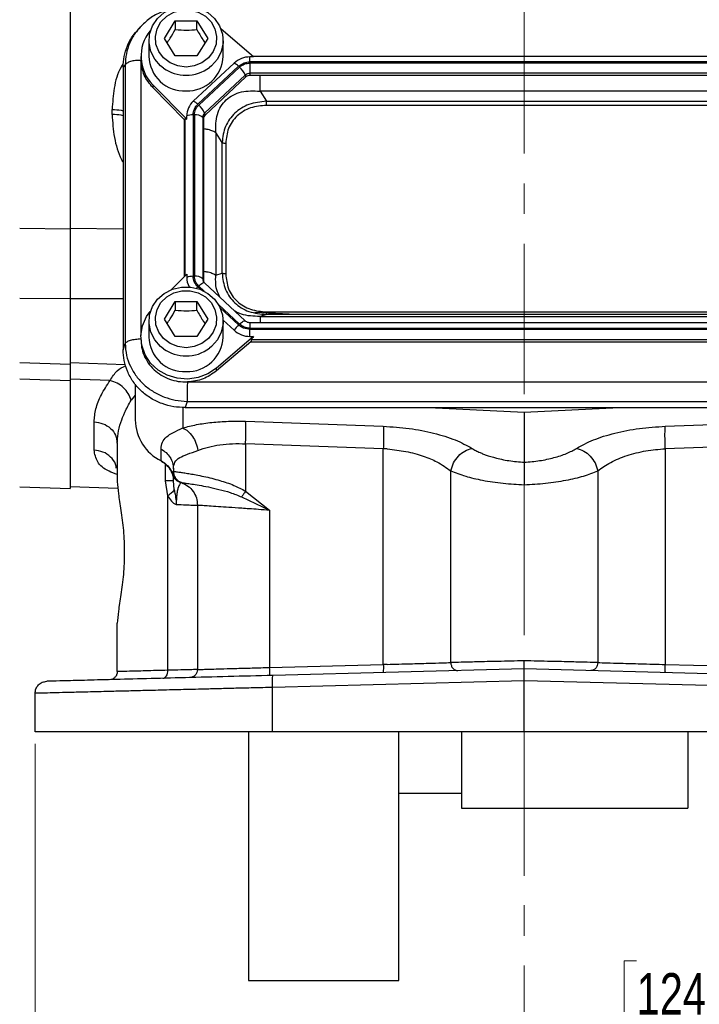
# Model space of a CAD drawing. Header units: inches. Extents: x 0.6 to 16.3, y -0.3 to 11.5.
# Tile 3 of 15: x 2.6 to 4.8, y 4 to 7.3. Entities that reach past the tile are written whole.
import ezdxf

# ---------------------------------------------------------------- set-up
doc = ezdxf.new("R2010")
doc.units = ezdxf.units.IN
doc.header["$MEASUREMENT"] = 0
doc.linetypes.add('CENTERX2', pattern=[0.8, 0.5, -0.1, 0.1, -0.1])
doc.styles.add('SLDTEXTSTYLE0', font='TXT', dxfattribs={"width": 0.75})
doc.dimstyles.new('SLDDIMSTYLE2', dxfattribs={"dimtxt": 0.137795, "dimasz": 0.14, "dimexe": 0, "dimexo": 0.0625, "dimgap": 0.034449, "dimtad": 0, "dimdec": 1, "dimlfac": 1.5, "dimrnd": 1e-09, "dimzin": 12, "dimdsep": 46, "dimtxsty": 'SLDTEXTSTYLE0', "dimblk1": 'CLOSED', "dimblk2": 'CLOSED', "dimsah": 1, "dimcen": 0.09, "dimadec": 0, "dimazin": 3, "dimtfac": 1, "dimtdec": 1, "dimtofl": 0, "dimtmove": 0, "dimatfit": 3, "dimldrblk": 'CLOSED', "dimfxl": 0, "dimfrac": 2, "dimtolj": 1, "dimtzin": 12, "dimarcsym": 0})

# ---------------------------------------------------------------- blocks, each defined once
blk = doc.blocks.new('_Closed')
at = {"color": 0, "linetype": 'ByBlock', "lineweight": -2}
for p, q in [((-1, 0.166667), (0, 0)), ((-1, 0.166667), (-1, -0.166667)), ((0, 0), (-1, -0.166667)), ((0, 0), (-1, 0))]:
    blk.add_line(p, q, dxfattribs=at)
blk = doc.blocks.new('_D_11')
at = {"color": 7, "linetype": 'Continuous', "lineweight": 0}
for p, q in [((2.6358, 4.9095), (2.6358, 3.9497)), ((5.8891, 4.9095), (5.8891, 3.9497)), ((4.636, 4.1876), (4.594, 4.1876)), ((4.594, 4.1876), (4.594, 3.9688)), ((4.9414, 4.1876), (4.9834, 4.1876)), ((4.9834, 4.1876), (4.9834, 3.9688)), ((2.6358, 3.9891), (4.4732, 3.9891)), ((4.594, 3.9688), (4.636, 3.9688)), ((4.9834, 3.9688), (4.9414, 3.9688)), ((5.8891, 3.9891), (5.1043, 3.9891))]:
    blk.add_line(p, q, dxfattribs=at)
at = {"color": 7, "linetype": 'Continuous', "lineweight": 18, "xscale": 0.14, "yscale": 0.14, "rotation": 180.0000000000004}
blk.add_blockref('_Closed', (2.6358, 3.9891, -1.6791), dxfattribs=at)
at = {"color": 7, "linetype": 'Continuous', "lineweight": 18, "xscale": 0.14, "yscale": 0.14}
blk.add_blockref('_Closed', (5.8891, 3.9891, -1.6791), dxfattribs=at)
at = {"color": 7, "linetype": 'Continuous', "lineweight": 18, "char_height": 0.1378, "attachment_point": 1, "style": 'SLDTEXTSTYLE0'}
for s, insert in [('124', (4.636, 4.1465)), ('4.9', (4.6615, 3.9403))]:
    blk.add_mtext(s, dxfattribs=dict(at, insert=insert))

msp = doc.modelspace()

# ---------------------------------------------------------------- linework, layer by layer
at = {"color": 7, "linetype": 'CENTERX2', "lineweight": 18}
for p, q in [((4.2624, 3.6722), (4.2624, 10.5781)), ((4.2624, 5.7705), (4.2624, 3.6722))]:
    msp.add_line(p, q, dxfattribs=at)
at = {"color": 7, "linetype": 'Continuous', "lineweight": 25}
for p, q in [((3.0658, 7.2554), (3.1018, 7.3136)), ((3.1018, 7.3136), (3.1738, 7.3136)), ((3.1018, 7.3136), (3.1018, 7.2849)), ((3.1738, 7.3136), (3.2098, 7.2554)), ((3.1738, 7.2849), (3.1738, 7.3136)), ((2.9849, 7.2926), (2.9773, 7.2844)), ((2.9881, 7.2952), (2.9855, 7.2921)), ((3.3622, 7.1936), (3.2541, 7.2861)), ((3.0144, 7.2477), (3.0144, 7.1956)), ((3.1018, 7.1972), (3.0658, 7.2554)), ((3.2098, 7.2554), (3.1738, 7.1972)), ((3.2611, 7.1956), (3.2611, 7.2477)), ((2.9878, 7.1956), (2.9878, 7.1861)), ((2.9882, 7.1861), (2.9879, 7.1816)), ((3.1738, 7.1972), (3.1018, 7.1972)), ((3.2974, 7.1731), (3.1619, 7.0466)), ((3.3622, 7.1936), (3.3503, 7.1936)), ((3.3503, 7.1772), (3.3503, 7.1936)), ((5.1753, 7.1772), (3.3503, 7.1772)), ((5.1753, 7.1734), (3.3503, 7.1734)), ((3.3503, 7.1734), (3.3503, 7.1393)), ((5.1652, 7.1951), (3.3604, 7.1951)), ((2.9354, 7.1668), (2.9284, 7.1592)), ((2.9284, 7.1592), (2.9284, 6.2197)), ((2.9354, 7.1668), (2.9354, 6.2402)), ((3.3126, 7.1626), (3.177, 7.0361)), ((3.3154, 7.1599), (3.1799, 7.0334)), ((5.1753, 7.1393), (3.3503, 7.1393)), ((3.3503, 7.1393), (3.3503, 7.1322)), ((3.3349, 7.1334), (3.1994, 7.0069)), ((3.3366, 7.127), (3.2011, 7.0004)), ((3.3366, 7.127), (3.3349, 7.1334)), ((5.1753, 7.1322), (3.3503, 7.1322)), ((3.0272, 7.101), (3.14, 6.9861)), ((3.0272, 7.101), (3.0272, 7.0915)), ((3.1314, 6.9853), (3.0272, 7.0915)), ((3.3837, 7.0796), (3.4051, 7.0464)), ((5.1418, 7.0796), (3.3837, 7.0796)), ((3.4051, 7.0464), (5.1205, 7.0464)), ((2.8919, 7.0023), (2.8919, 7.0186)), ((5.1205, 7.0326), (3.4051, 7.0326)), ((3.1314, 6.9853), (3.1338, 6.9877)), ((3.1314, 6.9853), (3.1314, 6.4629)), ((3.14, 6.9861), (3.14, 6.9972)), ((3.1614, 7.0008), (3.1614, 6.4641)), ((3.1655, 7.0008), (3.1655, 6.4641)), ((3.1931, 6.9925), (3.1931, 6.4558)), ((3.1954, 6.9877), (3.1931, 6.9925)), ((3.1954, 6.9877), (3.1954, 6.4509)), ((3.1994, 7.0069), (3.2011, 7.0004)), ((3.2365, 6.9421), (3.2365, 6.4678)), ((3.2579, 6.9089), (3.2365, 6.9421)), ((3.2579, 6.4745), (3.2579, 6.9089)), ((3.27, 6.9064), (3.27, 6.472)), ((2.7528, 6.6207), (2.5847, 6.6225)), ((3.0894, 6.4201), (3.14, 6.4716)), ((3.14, 6.4716), (3.14, 6.4605)), ((3.1931, 6.4558), (3.1954, 6.4509)), ((3.2365, 6.4678), (3.2579, 6.4745)), ((3.3345, 6.3154), (3.199, 6.4419)), ((2.7528, 6.3896), (2.5847, 6.3897)), ((3.0658, 6.3218), (3.1018, 6.38)), ((3.1018, 6.38), (3.1738, 6.38)), ((3.1018, 6.38), (3.1018, 6.3513)), ((3.1738, 6.38), (3.2098, 6.3218)), ((3.1738, 6.3513), (3.1738, 6.38)), ((3.1018, 6.2636), (3.0658, 6.3218)), ((3.2098, 6.3218), (3.1738, 6.2636)), ((3.504, 6.337), (3.3664, 6.3437)), ((3.4051, 6.337), (3.3837, 6.3303)), ((3.3837, 6.3303), (5.1418, 6.3303)), ((3.4051, 6.3458), (5.1205, 6.3458)), ((5.1205, 6.337), (3.4051, 6.337)), ((3.0144, 6.3141), (3.0144, 6.2621)), ((3.261, 6.3185), (3.2974, 6.2846)), ((3.2611, 6.2621), (3.2611, 6.3141)), ((5.1753, 6.3095), (3.3503, 6.3095)), ((3.3503, 6.2915), (5.1753, 6.2915)), ((3.3503, 6.2641), (3.3503, 6.2877)), ((3.3503, 6.2877), (5.1753, 6.2877)), ((2.9878, 6.2621), (2.9878, 6.2525)), ((3.1738, 6.2636), (3.1018, 6.2636)), ((3.3622, 6.2641), (3.2391, 6.1588)), ((3.3503, 6.2641), (3.3622, 6.2641)), ((2.9284, 6.2197), (2.9354, 6.2402)), ((3.3529, 6.2466), (3.2391, 6.1493)), ((3.3555, 6.2537), (3.3529, 6.2466)), ((3.3529, 6.2466), (5.1727, 6.2466)), ((3.3555, 6.2537), (5.1701, 6.2537)), ((2.5847, 6.1777), (2.7528, 6.1718)), ((2.7527, 6.1775), (2.9359, 6.1711)), ((3.2391, 6.1493), (3.2391, 6.1588)), ((2.7528, 6.1164), (2.5847, 6.1223)), ((2.8855, 6.1177), (2.7528, 6.1224)), ((2.9691, 6.1055), (2.9691, 5.9861)), ((3.1426, 6.1126), (5.3829, 6.1126)), ((3.1415, 6.0477), (3.1346, 6.0272)), ((3.1346, 6.0272), (5.3909, 6.0272)), ((3.1415, 6.0477), (5.384, 6.0477)), ((3.9454, 6.0272), (4.2624, 6.0117)), ((4.2624, 6.0117), (4.5795, 6.0272)), ((4.2624, 6.0117), (4.2624, 5.8453)), ((2.8319, 5.8859), (2.8319, 5.9799)), ((3.3358, 5.9817), (3.7937, 5.9652)), ((4.7312, 5.9652), (5.189, 5.9817)), ((2.9091, 5.9086), (2.9091, 5.7807)), ((3.7937, 5.8906), (3.3358, 5.9071)), ((3.3358, 5.9071), (3.3358, 5.7494)), ((5.189, 5.9071), (4.7312, 5.8906)), ((3.0547, 5.8502), (3.0547, 5.8893)), ((3.807, 5.8898), (3.7937, 5.8906)), ((3.7937, 5.1729), (3.7937, 5.8906)), ((4.7312, 5.8906), (4.7312, 5.1729)), ((3.0958, 5.8156), (3.0924, 5.8065)), ((3.0958, 5.8241), (3.0958, 5.8156)), ((3.0958, 5.8156), (3.0958, 5.8156)), ((4.018, 5.1794), (4.018, 5.817)), ((4.5068, 5.817), (4.5068, 5.1794)), ((2.5847, 5.7639), (2.7528, 5.7581)), ((2.7527, 5.7647), (2.9112, 5.7591)), ((3.0772, 5.7342), (3.07, 5.7836)), ((3.0985, 5.7547), (3.0958, 5.7836)), ((3.1137, 5.7809), (3.115, 5.7805)), ((3.115, 5.7805), (3.1194, 5.7789)), ((3.1157, 5.7801), (3.1177, 5.7795)), ((3.1177, 5.7795), (3.1185, 5.7792)), ((3.1189, 5.7791), (3.1205, 5.7786)), ((3.1224, 5.7779), (3.1225, 5.7779)), ((3.0772, 5.1537), (3.0772, 5.7342)), ((3.3358, 5.7494), (3.4158, 5.6859)), ((3.1758, 5.7025), (3.1758, 5.1561)), ((3.3227, 5.7303), (3.4158, 5.6859)), ((3.4158, 5.6859), (3.4158, 5.163)), ((2.9091, 5.1491), (2.9091, 5.3104)), ((3.4158, 5.163), (3.7937, 5.1729)), ((4.2624, 5.1585), (3.4265, 5.1366)), ((3.807, 5.1733), (3.7937, 5.1729)), ((5.0983, 5.1366), (4.2624, 5.1585)), ((4.7312, 5.1729), (5.109, 5.163)), ((4.2624, 5.1186), (3.4255, 5.0967)), ((5.0994, 5.0967), (4.2624, 5.1186)), ((4.2624, 4.9489), (4.2624, 5.1186)), ((2.6358, 4.9489), (2.6358, 5.077)), ((3.4255, 4.9489), (3.4255, 5.0967)), ((4.2624, 4.9489), (3.4255, 4.9489)), ((5.0994, 4.9489), (4.2624, 4.9489)), ((3.8458, 4.7455), (4.0538, 4.7455)), ((4.0538, 4.6952), (4.8058, 4.6952)), ((3.3458, 4.1222), (3.8458, 4.1222))]:
    msp.add_line(p, q, dxfattribs=at)
at = {"color": 8, "linetype": 'Continuous', "lineweight": 25}
for p, q in [((2.9879, 7.1816), (2.9879, 6.267)), ((3.1338, 6.9877), (3.1338, 6.4653)), ((2.7528, 6.6237), (2.9284, 6.6218)), ((3.177, 6.4288), (3.1866, 6.4199)), ((3.1799, 6.4315), (3.198, 6.4146)), ((2.7528, 6.3902), (2.9284, 6.3901)), ((3.2454, 6.3704), (3.3154, 6.305)), ((3.251, 6.3597), (3.3126, 6.3023)), ((3.3503, 6.3095), (3.3503, 6.2915)), ((2.9691, 6.0685), (2.9553, 6.052)), ((3.1271, 6.0279), (3.1271, 5.9596)), ((3.07, 5.7836), (3.07, 5.839))]:
    msp.add_line(p, q, dxfattribs=at)
at = {"color": 7, "linetype": 'Continuous', "lineweight": 25, "flags": 128}
for points in [[(3.0631, 7.1561), (3.0533, 7.1638), (3.0336, 7.186), (3.0205, 7.2121), (3.0147, 7.2405), (3.0166, 7.2693), (3.0262, 7.2967), (3.0427, 7.3211), (3.0653, 7.3409), (3.0924, 7.3548), (3.1223, 7.362), (3.1532, 7.362), (3.1832, 7.3548), (3.2103, 7.3409), (3.2328, 7.3211), (3.2494, 7.2967), (3.2589, 7.2693), (3.2609, 7.2405), (3.2551, 7.2121), (3.2419, 7.186), (3.2222, 7.1638), (3.2157, 7.1585)], [(3.1378, 7.1601), (3.1103, 7.1637), (3.0848, 7.174), (3.0632, 7.1904), (3.0472, 7.2116), (3.0379, 7.236), (3.036, 7.2619), (3.0417, 7.2873), (3.0544, 7.3103), (3.0734, 7.3292), (3.0971, 7.3427), (3.1239, 7.3497), (3.1517, 7.3497), (3.1784, 7.3427), (3.2021, 7.3292), (3.2211, 7.3103), (3.2339, 7.2873), (3.2395, 7.2619), (3.2376, 7.236), (3.2283, 7.2116), (3.2123, 7.1904), (3.1908, 7.174), (3.1653, 7.1637), (3.1378, 7.1601)], [(3.0631, 6.2225), (3.0533, 6.2302), (3.0336, 6.2524), (3.0205, 6.2786), (3.0147, 6.3069), (3.0166, 6.3357), (3.0262, 6.3632), (3.0427, 6.3875), (3.0653, 6.4073), (3.0924, 6.4212), (3.1223, 6.4284), (3.1532, 6.4284), (3.1832, 6.4212), (3.2103, 6.4073), (3.2328, 6.3875), (3.2494, 6.3632), (3.2589, 6.3357), (3.2609, 6.3069), (3.2551, 6.2786), (3.2419, 6.2524), (3.2222, 6.2302), (3.2157, 6.2249)], [(3.1378, 6.2266), (3.1103, 6.2301), (3.0848, 6.2404), (3.0632, 6.2568), (3.0472, 6.278), (3.0379, 6.3024), (3.036, 6.3283), (3.0417, 6.3537), (3.0544, 6.3767), (3.0734, 6.3957), (3.0971, 6.4091), (3.1239, 6.4161), (3.1517, 6.4161), (3.1784, 6.4091), (3.2021, 6.3957), (3.2211, 6.3767), (3.2339, 6.3537), (3.2395, 6.3283), (3.2376, 6.3024), (3.2283, 6.278), (3.2123, 6.2568), (3.1908, 6.2404), (3.1653, 6.2301), (3.1378, 6.2266)], [(3.2391, 6.1588), (3.2106, 6.1396), (3.1781, 6.1272), (3.1433, 6.1221), (3.1083, 6.1248), (3.0748, 6.1349), (3.0449, 6.1521), (3.02, 6.1753), (3.0016, 6.2033), (2.9907, 6.2345), (2.9879, 6.2672), (2.9933, 6.2997), (3.0066, 6.33), (3.0186, 6.3471)], [(3.0561, 5.8488), (3.0554, 5.8487), (3.0549, 5.8491), (3.0547, 5.8502)]]:
    msp.add_lwpolyline(points, dxfattribs=at)
at = {"color": 8, "linetype": 'Continuous', "lineweight": 25, "flags": 128}
for points in [[(3.199, 6.4419), (3.1985, 6.4423), (3.1971, 6.4425), (3.1951, 6.4421), (3.1926, 6.441), (3.1898, 6.4394), (3.1867, 6.4372), (3.1834, 6.4346), (3.1799, 6.4315)], [(3.3154, 6.305), (3.3189, 6.308), (3.3222, 6.3107), (3.3253, 6.3129), (3.3282, 6.3145), (3.3306, 6.3156), (3.3326, 6.316), (3.334, 6.3158), (3.3345, 6.3155)]]:
    msp.add_lwpolyline(points, dxfattribs=at)
at = {"color": 7, "linetype": 'Continuous', "lineweight": 25}
for centre, radius, start, end in [((3.1215, 7.1956), 0.1335, 140.4268, 225.0664), ((3.1327, 7.1987), 0.1183, 181.4731, 272.4617), ((3.1416, 7.2001), 0.1196, 268.1802, 357.885), ((3.3499, 7.116), 0.0776, 89.6933, 132.5899), ((3.2774, 7.1283), 0.0492, 44.2745, 65.9509), ((3.2684, 7.1048), 0.0724, 23.2239, 49.4763), ((3.3502, 7.1168), 0.0225, 89.6933, 132.5899), ((3.3502, 7.1122), 0.02, 89.6933, 132.5899), ((3.2076, 6.9968), 0.0676, 132.5248, 179.6232), ((3.1418, 7.0017), 0.0492, 44.2745, 65.9509), ((3.1329, 6.9783), 0.0724, 23.2239, 49.4763), ((3.16, 6.9433), 0.0575, 88.5951, 110.3768), ((3.1702, 6.9665), 0.0347, 48.737, 97.7903), ((3.2127, 6.9924), 0.0196, 132.5248, 179.6232), ((3.2129, 6.9876), 0.0175, 132.5248, 179.6232), ((3.16, 6.4065), 0.0575, 88.5951, 110.3768), ((3.2062, 6.4606), 0.0662, 180.1035, 208.6125), ((3.1702, 6.4297), 0.0347, 48.737, 97.7903), ((3.2124, 6.4509), 0.017, 180.0478, 202.6877), ((3.3809, 6.2286), 0.1005, 132.809, 146.1442), ((3.1327, 6.2651), 0.1183, 181.4731, 272.4617), ((3.1416, 6.2665), 0.1196, 268.1802, 357.885), ((3.3499, 6.3417), 0.0776, 227.4101, 270.3067), ((3.1234, 5.9884), 0.1543, 180.8345, 243.552), ((3.0203, 5.7824), 0.0759, 18.4795, 63.0936)]:
    msp.add_arc(centre, radius, start, end, dxfattribs=at)
at = {"color": 8, "linetype": 'Continuous', "lineweight": 25}
for centre, radius, start, end in [((3.1373, 7.2614), 0.1288, 234.8305, 270.2141), ((3.1383, 7.2612), 0.1286, 269.7688, 306.9869), ((3.2123, 6.4558), 0.0192, 180.093, 209.6728), ((3.2502, 6.3505), 0.1072, 133.0745, 136.3084), ((3.1373, 6.3278), 0.1288, 234.8305, 270.2141), ((3.1383, 6.3276), 0.1286, 269.7688, 306.9869)]:
    msp.add_arc(centre, radius, start, end, dxfattribs=at)
at = {"color": 7, "linetype": 'Continuous', "lineweight": 25}
for points in [[(2.7528, 8.9098), (2.7528, 8.8531), (2.7528, 8.7397), (2.7528, 8.5565), (2.7528, 8.366), (2.7528, 8.1692), (2.7528, 7.9683), (2.7528, 7.7653), (2.7528, 7.5623), (2.7528, 7.3614), (2.7528, 7.1646), (2.7528, 6.9741), (2.7528, 6.7909), (2.7528, 6.6774), (2.7528, 6.6207)], [(3.0272, 7.0915), (3.0163, 7.1048), (2.9945, 7.1316), (2.9901, 7.1649), (2.9879, 7.1816)], [(3.3154, 7.1599), (3.3205, 7.1637), (3.3307, 7.1715), (3.3438, 7.1727), (3.3503, 7.1734)], [(3.4051, 7.0326), (3.4051, 7.0337), (3.4051, 7.0361), (3.4051, 7.0398), (3.4051, 7.0434), (3.4051, 7.0454), (3.4051, 7.0464)], [(3.1655, 7.0008), (3.1662, 7.0069), (3.1675, 7.0191), (3.1758, 7.0286), (3.1799, 7.0334)], [(3.2579, 6.9089), (3.2585, 6.9086), (3.2599, 6.9079), (3.2629, 6.9071), (3.2663, 6.9065), (3.2688, 6.9065), (3.27, 6.9064)], [(3.1799, 6.4315), (3.1758, 6.4363), (3.1675, 6.4458), (3.1662, 6.458), (3.1655, 6.4641)], [(3.27, 6.472), (3.2688, 6.472), (3.2663, 6.4721), (3.2629, 6.4726), (3.2599, 6.4734), (3.2585, 6.4741), (3.2579, 6.4745)], [(3.4051, 6.337), (3.4051, 6.3373), (3.4051, 6.3379), (3.4051, 6.3399), (3.4051, 6.3425), (3.4051, 6.3447), (3.4051, 6.3458)], [(3.3503, 6.2915), (3.3438, 6.2921), (3.3307, 6.2934), (3.3205, 6.3011), (3.3154, 6.305)], [(3.2391, 6.1493), (3.2248, 6.1391), (3.1962, 6.1188), (3.1605, 6.1146), (3.1426, 6.1125)], [(2.7528, 6.1164), (2.7528, 6.0794), (2.7528, 6.0055), (2.7528, 5.9171), (2.7528, 5.8463), (2.7528, 5.7959), (2.7528, 5.764), (2.7528, 5.76), (2.7528, 5.7581)], [(2.8319, 5.9799), (2.8421, 5.9786), (2.8625, 5.9759), (2.8879, 5.9593), (2.9057, 5.9361), (2.908, 5.9178), (2.9091, 5.9086)], [(3.3358, 5.9071), (3.3361, 5.9151), (3.3366, 5.9312), (3.3368, 5.9529), (3.3366, 5.9711), (3.3361, 5.9782), (3.3358, 5.9817)], [(3.7937, 5.9652), (3.794, 5.9617), (3.7945, 5.9546), (3.7947, 5.9365), (3.7945, 5.9147), (3.794, 5.8986), (3.7937, 5.8906)], [(4.7312, 5.8906), (4.7309, 5.8986), (4.7304, 5.9147), (4.7302, 5.9365), (4.7304, 5.9546), (4.7309, 5.9617), (4.7312, 5.9652)], [(3.0547, 5.8893), (3.0606, 5.8857), (3.0725, 5.8783), (3.0855, 5.8623), (3.0941, 5.8439), (3.0952, 5.8307), (3.0958, 5.8241)], [(3.1224, 5.7779), (3.1187, 5.7796), (3.1112, 5.7831), (3.1027, 5.7922), (3.0969, 5.8033), (3.0961, 5.8115), (3.0958, 5.8156)], [(3.0958, 5.7836), (3.0954, 5.7836), (3.0948, 5.7836), (3.0895, 5.7836), (3.0815, 5.7836), (3.0739, 5.7836), (3.07, 5.7836)], [(3.1225, 5.7779), (3.13, 5.7745), (3.145, 5.7676), (3.162, 5.7493), (3.1736, 5.7271), (3.175, 5.7107), (3.1758, 5.7025)], [(3.3358, 5.7494), (3.3334, 5.746), (3.3286, 5.7391), (3.3246, 5.7333), (3.3227, 5.7303)], [(2.9091, 5.1491), (2.9087, 5.1456), (2.9079, 5.1388), (2.902, 5.13), (2.8934, 5.1239), (2.8866, 5.1229), (2.8831, 5.1224)], [(3.1758, 5.1561), (3.1754, 5.1526), (3.1746, 5.1458), (3.1686, 5.137), (3.1601, 5.1308), (3.1532, 5.1299), (3.1498, 5.1294)], [(3.4152, 5.1364), (3.4153, 5.1368), (3.4157, 5.1376), (3.416, 5.1437), (3.4161, 5.1525), (3.4159, 5.1595), (3.4158, 5.163)], [(3.7937, 5.1729), (3.7938, 5.1694), (3.7939, 5.1624), (3.7938, 5.1536), (3.7935, 5.1475), (3.7932, 5.1467), (3.793, 5.1462)], [(4.7319, 5.1462), (4.7317, 5.1467), (4.7313, 5.1475), (4.731, 5.1536), (4.731, 5.1624), (4.7311, 5.1694), (4.7312, 5.1729)], [(2.6358, 5.077), (2.6364, 5.0821), (2.6375, 5.0924), (2.6465, 5.1055), (2.6593, 5.1148), (2.6696, 5.1162), (2.6747, 5.117)], [(3.4255, 5.0967), (3.4254, 5.1019), (3.4252, 5.1124), (3.4253, 5.1256), (3.4258, 5.1348), (3.4263, 5.136), (3.4265, 5.1366)], [(3.4255, 4.9489), (3.3905, 4.9489), (3.3204, 4.9489), (3.2179, 4.9489), (3.1193, 4.9489), (3.0263, 4.9489), (2.9404, 4.9489), (2.863, 4.9489), (2.7953, 4.9489), (2.7383, 4.9489), (2.693, 4.9489), (2.6603, 4.9489), (2.6396, 4.9489), (2.6371, 4.9489), (2.6358, 4.9489)], [(3.3458, 4.9489), (3.3458, 4.8888), (3.3458, 4.7685), (3.3458, 4.6071), (3.3458, 4.4637), (3.3458, 4.3425), (3.3458, 4.2454), (3.3458, 4.1752), (3.3458, 4.1305), (3.3458, 4.125), (3.3458, 4.1222)]]:
    msp.add_open_spline(points, degree=3, dxfattribs=at)
for points, knots in [([(3.0934, 7.3544), (3.0807, 7.351), (3.0538, 7.3438), (3.0163, 7.3228), (2.9953, 7.3027), (2.9848, 7.2926)], [0, 0, 0, 0, 0.306863, 0.653822, 1, 1, 1, 1]), ([(2.9284, 7.1592), (2.9291, 7.1711), (2.9304, 7.1954), (2.942, 7.2313), (2.9577, 7.2618), (2.9724, 7.2776), (2.9781, 7.2837)], [0, 0, 0, 0, 0.261889, 0.537417, 0.822717, 1, 1, 1, 1]), ([(3.0749, 7.2406), (3.0783, 7.2455), (3.0873, 7.2587), (3.0962, 7.2749), (3.1018, 7.2849)], [0, 0, 0, 0, 0.376375, 1, 1, 1, 1]), ([(3.1018, 7.2849), (3.1146, 7.2839), (3.1387, 7.2819), (3.1626, 7.284), (3.1738, 7.2849)], [0, 0, 0, 0, 0.534747, 1, 1, 1, 1]), ([(3.1738, 7.2849), (3.1802, 7.2733), (3.1892, 7.2572), (3.1981, 7.2442), (3.2006, 7.2405)], [0, 0, 0, 0, 0.718831, 1, 1, 1, 1]), ([(2.9879, 7.1816), (2.9817, 7.1818), (2.9692, 7.1822), (2.953, 7.1783), (2.9405, 7.1733), (2.9371, 7.1689), (2.9354, 7.1668)], [0, 0, 0, 0, 0.2508113, 0.5005408, 0.7502704, 1, 1, 1, 1]), ([(3.3126, 7.1626), (3.318, 7.1667), (3.3235, 7.1709), (3.3304, 7.1736), (3.3336, 7.1748), (3.3403, 7.1767), (3.3468, 7.177), (3.3503, 7.1772)], [0, 0, 0, 0, 0.498697, 0.503014, 0.535598, 0.74951, 1, 1, 1, 1]), ([(3.2365, 6.9421), (3.2364, 6.9627), (3.2363, 6.9933), (3.2527, 7.0295), (3.2706, 7.0517), (3.2941, 7.0681), (3.3317, 7.0823), (3.3628, 7.0807), (3.3837, 7.0796)], [0, 0, 0, 0, 0.2573968, 0.3816038, 0.5, 0.6183955, 0.7426032, 1, 1, 1, 1]), ([(3.4051, 7.0464), (3.3852, 7.0442), (3.3558, 7.0409), (3.3213, 7.0236), (3.2993, 7.007), (3.2816, 6.9865), (3.2632, 6.9545), (3.26, 6.9273), (3.2579, 6.9089)], [0, 0, 0, 0, 0.255855, 0.379335, 0.5, 0.62066, 0.744145, 1, 1, 1, 1]), ([(3.1614, 7.0008), (3.1621, 7.0074), (3.1628, 7.014), (3.1657, 7.0204), (3.1671, 7.0234), (3.1704, 7.0291), (3.1747, 7.0336), (3.177, 7.0361)], [0, 0, 0, 0, 0.498697, 0.503014, 0.535598, 0.74951, 1, 1, 1, 1]), ([(3.4051, 7.0326), (3.3871, 7.0311), (3.3601, 7.0288), (3.3279, 7.0136), (3.307, 6.998), (3.2903, 6.9785), (3.274, 6.9484), (3.2716, 6.9232), (3.27, 6.9064)], [0, 0, 0, 0, 0.250062, 0.376118, 0.5, 0.623757, 0.749938, 1, 1, 1, 1]), ([(3.1338, 6.9877), (3.1345, 6.9879), (3.1358, 6.9884), (3.1385, 6.9869), (3.14, 6.9861)], [0, 0, 0, 0, 0.475859, 1, 1, 1, 1]), ([(2.7528, 6.6207), (2.7528, 6.6034), (2.7528, 6.5688), (2.7528, 6.5108), (2.7528, 6.4505), (2.7528, 6.4099), (2.7528, 6.3896)], [0, 0, 0, 0, 0.250658, 0.500013, 0.749301, 1, 1, 1, 1]), ([(3.177, 6.4288), (3.1726, 6.4339), (3.1681, 6.439), (3.1652, 6.4455), (3.164, 6.4485), (3.1619, 6.4547), (3.1616, 6.4608), (3.1614, 6.4641)], [0, 0, 0, 0, 0.498697, 0.503014, 0.535598, 0.74951, 1, 1, 1, 1]), ([(3.2579, 6.4745), (3.26, 6.4557), (3.2632, 6.428), (3.2816, 6.3957), (3.2993, 6.3751), (3.3213, 6.3585), (3.3558, 6.3416), (3.3852, 6.3388), (3.4051, 6.337)], [0, 0, 0, 0, 0.25586, 0.379272, 0.500008, 0.620398, 0.74416, 1, 1, 1, 1]), ([(3.27, 6.472), (3.2716, 6.4552), (3.274, 6.43), (3.2903, 6.3999), (3.307, 6.3804), (3.3279, 6.3648), (3.3601, 6.3496), (3.3871, 6.3473), (3.4051, 6.3458)], [0, 0, 0, 0, 0.250062, 0.376118, 0.5, 0.623757, 0.749938, 1, 1, 1, 1]), ([(3.199, 6.4419), (3.1981, 6.4428), (3.1967, 6.4442), (3.196, 6.4458), (3.1958, 6.4464)], [0, 0, 0, 0, 0.630955, 1, 1, 1, 1]), ([(2.7528, 6.3896), (2.7528, 6.3749), (2.7528, 6.3455), (2.7528, 6.3021), (2.7528, 6.2621), (2.7528, 6.2274), (2.7528, 6.1997), (2.7528, 6.1811), (2.7528, 6.1719), (2.7528, 6.1728), (2.7528, 6.173)], [0, 0, 0, 0, 0.1341353, 0.2682707, 0.402406, 0.5365414, 0.6706767, 0.8048121, 0.9389474, 1, 1, 1, 1]), ([(3.0749, 6.307), (3.0783, 6.312), (3.0873, 6.3252), (3.0962, 6.3413), (3.1018, 6.3513)], [0, 0, 0, 0, 0.376375, 1, 1, 1, 1]), ([(3.1018, 6.3513), (3.1146, 6.3503), (3.1387, 6.3483), (3.1626, 6.3504), (3.1738, 6.3513)], [0, 0, 0, 0, 0.534747, 1, 1, 1, 1]), ([(3.1738, 6.3513), (3.1802, 6.3398), (3.1892, 6.3236), (3.1981, 6.3106), (3.2006, 6.3069)], [0, 0, 0, 0, 0.718831, 1, 1, 1, 1]), ([(3.3503, 6.2877), (3.3433, 6.2884), (3.3362, 6.289), (3.3293, 6.2917), (3.3261, 6.293), (3.32, 6.2961), (3.3152, 6.3001), (3.3126, 6.3023)], [0, 0, 0, 0, 0.498697, 0.503014, 0.535598, 0.74951, 1, 1, 1, 1]), ([(3.3503, 6.3095), (3.3488, 6.3096), (3.345, 6.3098), (3.3392, 6.3117), (3.3361, 6.3142), (3.3345, 6.3154)], [0, 0, 0, 0, 0.243374, 0.637412, 1, 1, 1, 1]), ([(2.9354, 6.2402), (2.9371, 6.2424), (2.9405, 6.2466), (2.953, 6.2519), (2.9692, 6.255), (2.9817, 6.2564), (2.9879, 6.257)], [0, 0, 0, 0, 0.24973, 0.499459, 0.749189, 1, 1, 1, 1]), ([(3.3622, 6.2641), (3.3606, 6.262), (3.3576, 6.2581), (3.3562, 6.2551), (3.3555, 6.2537)], [0, 0, 0, 0, 0.534027, 1, 1, 1, 1]), ([(2.9354, 6.2402), (2.9363, 6.227), (2.9382, 6.2011), (2.9516, 6.1642), (2.9715, 6.1311), (2.9978, 6.1024), (3.0294, 6.0789), (3.0646, 6.0618), (3.1024, 6.0506), (3.1283, 6.0487), (3.1415, 6.0477)], [0, 0, 0, 0, 0.13356, 0.261125, 0.387745, 0.511891, 0.635099, 0.759877, 0.877169, 1, 1, 1, 1]), ([(2.9882, 6.2525), (2.9885, 6.2445), (2.989, 6.2269), (2.9974, 6.2007), (3.0115, 6.1751), (3.031, 6.1528), (3.0549, 6.1346), (3.0822, 6.1214), (3.1119, 6.1133), (3.1324, 6.1128), (3.1426, 6.1125)], [0, 0, 0, 0, 0.107361, 0.234881, 0.362401, 0.489921, 0.617441, 0.74496, 0.87248, 1, 1, 1, 1]), ([(3.1346, 6.0272), (3.1219, 6.0278), (3.0958, 6.0291), (3.0572, 6.0397), (3.0203, 6.0574), (2.9874, 6.0823), (2.9608, 6.1129), (2.9419, 6.1474), (2.9305, 6.1835), (2.9291, 6.2078), (2.9284, 6.2197)], [0, 0, 0, 0, 0.117637, 0.241401, 0.369555, 0.5, 0.630445, 0.758599, 0.882363, 1, 1, 1, 1]), ([(2.7528, 6.1749), (2.7528, 6.175), (2.7528, 6.1761), (2.7528, 6.1673), (2.7528, 6.1486), (2.7528, 6.1271), (2.7528, 6.1164)], [0, 0, 0, 0, 0.060555, 0.37317, 0.6857, 1, 1, 1, 1]), ([(2.8319, 5.9799), (2.8332, 5.9942), (2.8357, 6.0229), (2.854, 6.0695), (2.875, 6.1016), (2.8855, 6.1177)], [0, 0, 0, 0, 0.330892, 0.665195, 1, 1, 1, 1]), ([(2.9553, 6.052), (2.9526, 6.0594), (2.9473, 6.0741), (2.9307, 6.0938), (2.9096, 6.1097), (2.8935, 6.115), (2.8855, 6.1177)], [0, 0, 0, 0, 0.249968, 0.499932, 0.749778, 1, 1, 1, 1]), ([(3.1426, 6.1126), (3.1422, 6.1065), (3.1412, 6.0945), (3.1416, 6.0757), (3.1415, 6.059), (3.1415, 6.0515), (3.1415, 6.0477)], [0, 0, 0, 0, 0.250811, 0.500541, 0.75027, 1, 1, 1, 1]), ([(2.9091, 5.9086), (2.9097, 5.9193), (2.9108, 5.9416), (2.9198, 5.9763), (2.934, 6.0135), (2.9478, 6.0385), (2.9553, 6.052)], [0, 0, 0, 0, 0.237909, 0.498501, 0.730244, 1, 1, 1, 1]), ([(3.1271, 5.9596), (3.1418, 5.9635), (3.1712, 5.9713), (3.223, 5.9786), (3.2782, 5.9827), (3.3166, 5.982), (3.3358, 5.9817)], [0, 0, 0, 0, 0.252709, 0.503018, 0.751767, 1, 1, 1, 1]), ([(3.7937, 5.9652), (3.8227, 5.9633), (3.881, 5.9595), (3.9632, 5.9432), (4.0362, 5.9206), (4.0712, 5.9014), (4.0889, 5.8916)], [0, 0, 0, 0, 0.244482, 0.491961, 0.74376, 1, 1, 1, 1]), ([(4.436, 5.8916), (4.4536, 5.9014), (4.4886, 5.9206), (4.5617, 5.9432), (4.6439, 5.9595), (4.7022, 5.9633), (4.7312, 5.9652)], [0, 0, 0, 0, 0.25624, 0.508038, 0.755526, 1, 1, 1, 1]), ([(3.0547, 5.8893), (3.0556, 5.8972), (3.0573, 5.9129), (3.0714, 5.9302), (3.0935, 5.9442), (3.116, 5.9545), (3.1271, 5.9596)], [0, 0, 0, 0, 0.264654, 0.523073, 0.764409, 1, 1, 1, 1]), ([(3.1271, 5.9596), (3.1329, 5.9564), (3.1445, 5.95), (3.1597, 5.932), (3.1716, 5.9098), (3.1753, 5.8933), (3.1772, 5.885)], [0, 0, 0, 0, 0.249968, 0.49994, 0.749803, 1, 1, 1, 1]), ([(3.1772, 5.885), (3.1885, 5.889), (3.2108, 5.8967), (3.2503, 5.9041), (3.2921, 5.9081), (3.3214, 5.9074), (3.3358, 5.9071)], [0, 0, 0, 0, 0.257942, 0.505164, 0.754847, 1, 1, 1, 1]), ([(3.0958, 5.8241), (3.0967, 5.8317), (3.0986, 5.8469), (3.115, 5.8615), (3.1408, 5.8718), (3.165, 5.8806), (3.1772, 5.885)], [0, 0, 0, 0, 0.254168, 0.504669, 0.752418, 1, 1, 1, 1]), ([(3.807, 5.8898), (3.8279, 5.8875), (3.8701, 5.8829), (3.926, 5.8671), (3.9784, 5.8456), (4.0037, 5.8274), (4.018, 5.817)], [0, 0, 0, 0, 0.240931, 0.486967, 0.707862, 1, 1, 1, 1]), ([(4.018, 5.817), (4.0206, 5.8259), (4.0258, 5.8437), (4.0428, 5.867), (4.0646, 5.8847), (4.0808, 5.8893), (4.0889, 5.8916)], [0, 0, 0, 0, 0.249953, 0.499901, 0.749686, 1, 1, 1, 1]), ([(4.0889, 5.8916), (4.0929, 5.8892), (4.1009, 5.8844), (4.1139, 5.8782), (4.1266, 5.8729), (4.1372, 5.869), (4.1468, 5.8659), (4.1552, 5.8633), (4.1757, 5.8576), (4.2107, 5.85), (4.2453, 5.8468), (4.2624, 5.8453)], [0, 0, 0, 0, 0.104569, 0.208887, 0.285784, 0.362343, 0.410875, 0.45947, 0.508235, 0.755683, 1, 1, 1, 1]), ([(4.2624, 5.8453), (4.2796, 5.8468), (4.3142, 5.85), (4.3622, 5.8605), (4.4048, 5.8743), (4.4256, 5.8858), (4.436, 5.8916)], [0, 0, 0, 0, 0.244577, 0.492289, 0.744095, 1, 1, 1, 1]), ([(4.436, 5.8916), (4.4441, 5.8893), (4.4603, 5.8847), (4.4821, 5.867), (4.4991, 5.8437), (4.5043, 5.8259), (4.5068, 5.817)], [0, 0, 0, 0, 0.250314, 0.500099, 0.750047, 1, 1, 1, 1]), ([(4.5068, 5.817), (4.5202, 5.8267), (4.5466, 5.8459), (4.6023, 5.8687), (4.6649, 5.8849), (4.7095, 5.8888), (4.7312, 5.8906)], [0, 0, 0, 0, 0.2603721, 0.513456, 0.7633458, 1, 1, 1, 1]), ([(3.0561, 5.8488), (3.0621, 5.8451), (3.074, 5.8377), (3.0867, 5.8215), (3.0941, 5.8076), (3.0951, 5.7991), (3.0953, 5.7971)], [0, 0, 0, 0, 0.304244, 0.607202, 0.908956, 1, 1, 1, 1]), ([(4.2624, 5.8453), (4.2624, 5.8429), (4.2624, 5.8362), (4.2624, 5.8183), (4.2624, 5.7941), (4.2624, 5.778), (4.2624, 5.7705)], [0, 0, 0, 0, 0.1764719, 0.4994068, 0.763755, 1, 1, 1, 1]), ([(3.1157, 5.7801), (3.1129, 5.7814), (3.107, 5.784), (3.1, 5.7905), (3.0948, 5.7981), (3.0932, 5.8037), (3.0924, 5.8065)], [0, 0, 0, 0, 0.233527, 0.496851, 0.748082, 1, 1, 1, 1]), ([(3.0958, 5.8156), (3.0973, 5.8154), (3.1001, 5.815), (3.1157, 5.8128), (3.1335, 5.8102), (3.1511, 5.8073), (3.172, 5.8036), (3.1961, 5.7987), (3.2229, 5.7925), (3.2561, 5.7834), (3.2948, 5.771), (3.3229, 5.7562), (3.3358, 5.7494)], [0, 0, 0, 0, 0.138962, 0.269113, 0.351108, 0.429263, 0.503625, 0.592869, 0.67655, 0.754827, 0.887083, 1, 1, 1, 1]), ([(3.0958, 5.8156), (3.0962, 5.8115), (3.0969, 5.8033), (3.1027, 5.7922), (3.1112, 5.7831), (3.1187, 5.7796), (3.1225, 5.7779)], [0, 0, 0, 0, 0.2500646, 0.5, 0.7499354, 1, 1, 1, 1]), ([(3.0958, 5.7836), (3.0958, 5.7879), (3.0958, 5.7934), (3.0958, 5.7967), (3.0958, 5.7975)], [0, 0, 0, 0, 0.76331, 1, 1, 1, 1]), ([(3.0971, 5.805), (3.0975, 5.8037), (3.0983, 5.801), (3.0996, 5.7982), (3.1003, 5.7968)], [0, 0, 0, 0, 0.463696, 1, 1, 1, 1]), ([(4.018, 5.817), (4.0336, 5.8108), (4.063, 5.7991), (4.1238, 5.785), (4.1905, 5.7748), (4.2389, 5.7719), (4.2624, 5.7705)], [0, 0, 0, 0, 0.265995, 0.504203, 0.758357, 1, 1, 1, 1]), ([(4.2624, 5.7705), (4.2862, 5.7719), (4.3346, 5.7748), (4.4021, 5.7852), (4.4626, 5.7993), (4.4919, 5.8111), (4.5068, 5.817)], [0, 0, 0, 0, 0.243405, 0.495793, 0.743944, 1, 1, 1, 1]), ([(2.9091, 5.7807), (2.91, 5.7684), (2.9118, 5.7438), (2.9216, 5.6868), (2.9302, 5.6197), (2.9338, 5.5456), (2.9302, 5.4716), (2.9216, 5.4044), (2.9118, 5.3473), (2.91, 5.3227), (2.9091, 5.3104)], [0, 0, 0, 0, 0.125333, 0.250319, 0.375193, 0.499786, 0.624542, 0.749524, 0.874508, 1, 1, 1, 1]), ([(3.1224, 5.7779), (3.1219, 5.7777), (3.1208, 5.7774), (3.1154, 5.7713), (3.1108, 5.7598), (3.1078, 5.7467), (3.1061, 5.7311), (3.1054, 5.7165), (3.1054, 5.7089), (3.1054, 5.7052)], [0, 0, 0, 0, 0.283626, 0.55181, 0.675782, 0.791237, 0.898583, 0.949807, 1, 1, 1, 1]), ([(3.1225, 5.7779), (3.1234, 5.7778), (3.1252, 5.7775), (3.1372, 5.7759), (3.1557, 5.7733), (3.1808, 5.7693), (3.2115, 5.7637), (3.2465, 5.7558), (3.2843, 5.7458), (3.31, 5.7354), (3.3227, 5.7303)], [0, 0, 0, 0, 0.12446, 0.249254, 0.374506, 0.50025, 0.626407, 0.752472, 0.877609, 1, 1, 1, 1]), ([(3.0985, 5.7547), (3.0962, 5.7511), (3.0921, 5.7448), (3.0818, 5.7374), (3.0772, 5.7342)], [0, 0, 0, 0, 0.559542, 1, 1, 1, 1]), ([(3.0772, 5.7342), (3.0809, 5.7279), (3.0866, 5.7181), (3.0953, 5.7102), (3.1008, 5.7064), (3.1038, 5.7056), (3.1054, 5.7052)], [0, 0, 0, 0, 0.471076, 0.725986, 0.860299, 1, 1, 1, 1]), ([(3.0985, 5.7547), (3.0995, 5.7495), (3.101, 5.741), (3.1031, 5.73), (3.1042, 5.7227), (3.1048, 5.7177), (3.1051, 5.7143), (3.1052, 5.7119), (3.1053, 5.7102), (3.1053, 5.709), (3.1054, 5.7083), (3.1054, 5.7079), (3.1054, 5.7077), (3.1054, 5.7076), (3.1054, 5.707), (3.1054, 5.7062), (3.1054, 5.7054), (3.1054, 5.7051), (3.1054, 5.7051), (3.1054, 5.7051), (3.1054, 5.7051), (3.1054, 5.7051), (3.1054, 5.7051), (3.1054, 5.7051), (3.1054, 5.7051), (3.1054, 5.7051), (3.1054, 5.7051), (3.1054, 5.7052), (3.1054, 5.7052)], [0, 0, 0, 0, 0.324418, 0.531042, 0.667924, 0.761192, 0.825831, 0.870965, 0.902534, 0.924524, 0.939681, 0.944437, 0.947064, 0.948499, 0.952111, 0.983457, 0.995934, 0.997431, 0.997855, 0.99798, 0.998045, 0.998052, 0.998058, 0.998063, 0.998071, 0.998139, 0.998474, 1, 1, 1, 1]), ([(3.1054, 5.7052), (3.1163, 5.7048), (3.1378, 5.7039), (3.1595, 5.7031), (3.1733, 5.7026), (3.175, 5.7025), (3.1758, 5.7025)], [0, 0, 0, 0, 0.258254, 0.511, 0.758246, 1, 1, 1, 1]), ([(3.4158, 5.6859), (3.4034, 5.6868), (3.3803, 5.6884), (3.3493, 5.6905), (3.3156, 5.6929), (3.2801, 5.6953), (3.2434, 5.6978), (3.2136, 5.6999), (3.1918, 5.7014), (3.1782, 5.7023), (3.1766, 5.7024), (3.1758, 5.7025)], [0, 0, 0, 0, 0.097541, 0.180993, 0.250347, 0.380826, 0.500472, 0.630148, 0.756617, 0.879895, 1, 1, 1, 1]), ([(3.807, 5.1733), (3.8326, 5.174), (3.8807, 5.1754), (3.942, 5.1771), (3.9875, 5.1785), (4.0085, 5.1791), (4.018, 5.1794)], [0, 0, 0, 0, 0.308019, 0.577421, 0.808108, 1, 1, 1, 1]), ([(4.2624, 5.1852), (4.2327, 5.1845), (4.177, 5.1832), (4.1061, 5.1816), (4.0535, 5.1803), (4.0291, 5.1797), (4.018, 5.1794)], [0, 0, 0, 0, 0.307992, 0.577385, 0.808082, 1, 1, 1, 1]), ([(4.018, 5.1794), (4.0182, 5.1776), (4.0184, 5.1741), (4.0203, 5.1673), (4.0236, 5.1613), (4.0283, 5.1569), (4.0336, 5.1536), (4.038, 5.1531), (4.041, 5.1527)], [0, 0, 0, 0, 0.125234, 0.250538, 0.499835, 0.624827, 0.750163, 1, 1, 1, 1]), ([(4.2624, 5.1585), (4.2624, 5.1588), (4.2624, 5.1593), (4.2625, 5.163), (4.2625, 5.1678), (4.2625, 5.1727), (4.2624, 5.1786), (4.2624, 5.183), (4.2624, 5.1852)], [0, 0, 0, 0, 0.188996, 0.418154, 0.548143, 0.688565, 0.839272, 1, 1, 1, 1]), ([(4.5068, 5.1794), (4.4958, 5.1797), (4.4714, 5.1803), (4.4188, 5.1816), (4.3478, 5.1832), (4.2921, 5.1845), (4.2624, 5.1852)], [0, 0, 0, 0, 0.191918, 0.422615, 0.692008, 1, 1, 1, 1]), ([(4.5068, 5.1794), (4.5065, 5.1759), (4.5059, 5.1705), (4.503, 5.1643), (4.4992, 5.1589), (4.494, 5.155), (4.4883, 5.153), (4.4854, 5.1528), (4.4839, 5.1527)], [0, 0, 0, 0, 0.249836, 0.375172, 0.500165, 0.749463, 0.874766, 1, 1, 1, 1]), ([(4.5068, 5.1794), (4.5165, 5.1791), (4.5382, 5.1785), (4.5859, 5.177), (4.6517, 5.1752), (4.7034, 5.1737), (4.7312, 5.1729)], [0, 0, 0, 0, 0.184682, 0.41299, 0.684809, 1, 1, 1, 1]), ([(3.0772, 5.1537), (3.0511, 5.153), (2.9998, 5.1516), (2.9478, 5.1502), (2.915, 5.1493), (2.911, 5.1491), (2.9091, 5.1491)], [0, 0, 0, 0, 0.261987, 0.515981, 0.761984, 1, 1, 1, 1]), ([(3.0602, 5.1271), (3.0624, 5.1275), (3.067, 5.1285), (3.0727, 5.1346), (3.0765, 5.1434), (3.077, 5.1503), (3.0772, 5.1537)], [0, 0, 0, 0, 0.249931, 0.499872, 0.749567, 1, 1, 1, 1]), ([(3.1758, 5.1561), (3.1746, 5.156), (3.1723, 5.156), (3.1531, 5.1555), (3.1225, 5.1548), (3.0925, 5.1541), (3.0772, 5.1537)], [0, 0, 0, 0, 0.2380182, 0.4840228, 0.7380161, 1, 1, 1, 1]), ([(3.1758, 5.1561), (3.1763, 5.1561), (3.1774, 5.1561), (3.187, 5.1565), (3.2037, 5.157), (3.2291, 5.1578), (3.2635, 5.1588), (3.3069, 5.16), (3.3585, 5.1614), (3.3964, 5.1625), (3.4158, 5.163)], [0, 0, 0, 0, 0.097712, 0.203225, 0.316537, 0.437647, 0.566551, 0.703248, 0.847732, 1, 1, 1, 1]), ([(4.2624, 5.1186), (4.2624, 5.1237), (4.2624, 5.1339), (4.2624, 5.147), (4.2624, 5.1545), (4.2624, 5.158), (4.2624, 5.1584), (4.2624, 5.1585)], [0, 0, 0, 0, 0.245809, 0.483726, 0.730788, 0.862768, 1, 1, 1, 1]), ([(3.4265, 5.1366), (3.3766, 5.1353), (3.2766, 5.1327), (3.134, 5.129), (3.0032, 5.1256), (2.8892, 5.1226), (2.7958, 5.1201), (2.7271, 5.1183), (2.683, 5.1172), (2.6775, 5.117), (2.6747, 5.117)], [0, 0, 0, 0, 0.124998, 0.250039, 0.37506, 0.500054, 0.625039, 0.750038, 0.875044, 1, 1, 1, 1]), ([(3.4255, 5.0967), (3.4042, 5.0961), (3.3631, 5.0951), (3.3044, 5.0937), (3.2509, 5.0923), (3.2026, 5.0911), (3.1595, 5.09), (3.1069, 5.0887), (3.0457, 5.0872), (2.9781, 5.0855), (2.9178, 5.084), (2.8555, 5.0825), (2.794, 5.0809), (2.7374, 5.0795), (2.6925, 5.0784), (2.6601, 5.0776), (2.6396, 5.0771), (2.637, 5.077), (2.6358, 5.077)], [0, 0, 0, 0, 0.050623, 0.097671, 0.141143, 0.18104, 0.217361, 0.250105, 0.316926, 0.380869, 0.441935, 0.500123, 0.585888, 0.669203, 0.750068, 0.834153, 0.917463, 1, 1, 1, 1]), ([(3.8458, 4.1222), (3.8458, 4.1246), (3.8458, 4.1293), (3.8458, 4.1671), (3.8458, 4.2267), (3.8458, 4.3094), (3.8458, 4.4131), (3.8458, 4.5362), (3.8458, 4.6768), (3.8458, 4.8149), (3.8458, 4.9101), (3.8458, 4.9489)], [0, 0, 0, 0, 0.115092, 0.230184, 0.345276, 0.460368, 0.57546, 0.690552, 0.805644, 0.920736, 1, 1, 1, 1]), ([(4.0538, 4.9489), (4.0538, 4.9473), (4.0538, 4.9178), (4.0538, 4.8697), (4.0538, 4.8069), (4.0538, 4.7577), (4.0538, 4.722), (4.0538, 4.6994), (4.0538, 4.6966), (4.0538, 4.6952)], [0, 0, 0, 0, 0.009104, 0.174253, 0.339402, 0.504552, 0.669701, 0.834851, 1, 1, 1, 1]), ([(4.8058, 4.9489), (4.8058, 4.9473), (4.8058, 4.9178), (4.8058, 4.8697), (4.8058, 4.8069), (4.8058, 4.7577), (4.8058, 4.722), (4.8058, 4.6994), (4.8058, 4.6966), (4.8058, 4.6952)], [0, 0, 0, 0, 0.0091037, 0.174253, 0.3394024, 0.5045518, 0.6697012, 0.8348506, 1, 1, 1, 1])]:
    msp.add_open_spline(points, degree=3, knots=knots, dxfattribs=at)
at = {"color": 8, "linetype": 'Continuous', "lineweight": 25}
for points, knots in [([(2.9855, 7.2921), (2.9796, 7.2856), (2.965, 7.2695), (2.9495, 7.2395), (2.9378, 7.2039), (2.9362, 7.1793), (2.9354, 7.1668)], [0, 0, 0, 0, 0.187504, 0.465339, 0.726503, 1, 1, 1, 1]), ([(2.9297, 7.1723), (2.927, 7.1681), (2.9108, 7.1431), (2.8968, 7.09), (2.8935, 7.0424), (2.8919, 7.0186)], [0, 0, 0, 0, 0.091061, 0.546105, 1, 1, 1, 1]), ([(3.3837, 7.0796), (3.3837, 7.0853), (3.3837, 7.0969), (3.3837, 7.1153), (3.3837, 7.1273), (3.3837, 7.1322)], [0, 0, 0, 0, 0.368964, 0.737928, 1, 1, 1, 1]), ([(2.8919, 7.0186), (2.9024, 7.0183), (2.9158, 7.0179), (2.9262, 7.0149), (2.9284, 7.0143)], [0, 0, 0, 0, 0.786207, 1, 1, 1, 1]), ([(2.8919, 7.0023), (2.8935, 6.9766), (2.8968, 6.925), (2.9131, 6.8717), (2.9267, 6.8455), (2.9284, 6.842)], [0, 0, 0, 0, 0.463655, 0.929227, 1, 1, 1, 1]), ([(2.9284, 6.9979), (2.9262, 6.9985), (2.9158, 7.0015), (2.9024, 7.002), (2.8919, 7.0023)], [0, 0, 0, 0, 0.213793, 1, 1, 1, 1]), ([(3.2365, 6.9421), (3.2325, 6.9442), (3.2246, 6.9483), (3.21, 6.9525), (3.1994, 6.9539), (3.1954, 6.9544)], [0, 0, 0, 0, 0.383142, 0.766285, 1, 1, 1, 1]), ([(3.2365, 6.4678), (3.2325, 6.4698), (3.2246, 6.4739), (3.21, 6.4781), (3.1994, 6.4795), (3.1954, 6.48)], [0, 0, 0, 0, 0.383141, 0.766281, 1, 1, 1, 1]), ([(3.2515, 6.393), (3.248, 6.3995), (3.2354, 6.4233), (3.236, 6.4491), (3.2365, 6.4678)], [0, 0, 0, 0, 0.27686, 1, 1, 1, 1]), ([(3.3837, 6.3303), (3.3626, 6.331), (3.3333, 6.3318), (3.3072, 6.3443), (3.3, 6.3477)], [0, 0, 0, 0, 0.72314, 1, 1, 1, 1]), ([(3.3837, 6.3303), (3.3837, 6.3287), (3.3837, 6.3253), (3.3837, 6.3174), (3.3837, 6.3108), (3.3837, 6.3095)], [0, 0, 0, 0, 0.4415435, 0.8830871, 1, 1, 1, 1]), ([(2.8855, 6.1177), (2.8928, 6.1294), (2.9069, 6.1521), (2.9274, 6.162), (2.9372, 6.1668)], [0, 0, 0, 0, 0.518352, 1, 1, 1, 1]), ([(2.9091, 5.8048), (2.8995, 5.8083), (2.8684, 5.8193), (2.8398, 5.8457), (2.8345, 5.8725), (2.8319, 5.8859)], [0, 0, 0, 0, 0.182681, 0.591566, 1, 1, 1, 1]), ([(2.906, 5.8258), (2.9054, 5.8303), (2.9033, 5.8443), (2.8877, 5.8641), (2.8626, 5.8817), (2.8421, 5.8845), (2.8319, 5.8859)], [0, 0, 0, 0, 0.135371, 0.42358, 0.71179, 1, 1, 1, 1])]:
    msp.add_open_spline(points, degree=3, knots=knots, dxfattribs=at)

# ---------------------------------------------------------------- dimensions: what is measured, and where the dimension line sits
at = {"color": 7, "linetype": 'Continuous', "lineweight": 18}
dim = msp.add_linear_dim(base=(5.8891, 3.9891), p1=(2.6358, 4.9489), p2=(5.8891, 4.9489), dimstyle='SLDDIMSTYLE2', dxfattribs=at)
dim.commit()
dim.dimension.update_dxf_attribs({"geometry": '_D_11', "text_midpoint": (4.7887, 3.9891), "dimtype": 160})

doc.saveas('drawing.dxf')
